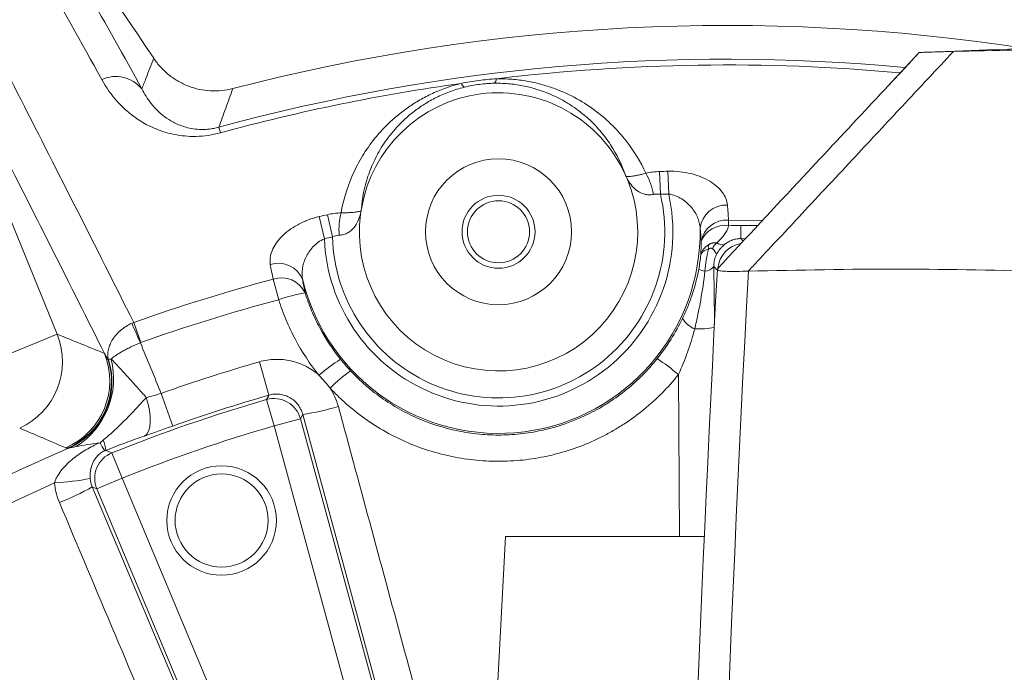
# Model space of a CAD drawing. Header units: millimetres. Extents: x 0 to 16820, y 0 to 11880.
# Tile 13 of 99: x 2709 to 2817, y 6474 to 6546. Entities that reach past the tile are written whole.
import ezdxf

# ---------------------------------------------------------------- set-up
doc = ezdxf.new("R2010")
doc.units = ezdxf.units.MM
doc.header["$LTSCALE"] = 20
doc.styles.add('SLDTEXTSTYLE0', font='TXT', dxfattribs={"width": 0.605})
doc.dimstyles.new('SLDDIMSTYLE0', dxfattribs={"dimtxt": 140, "dimasz": 100, "dimexe": 0, "dimexo": 0.0625, "dimgap": 35, "dimtad": 1, "dimtoh": 1, "dimdec": 1, "dimrnd": 1e-09, "dimzin": 12, "dimdsep": 46, "dimtxsty": 'SLDTEXTSTYLE0', "dimsah": 1, "dimcen": 0, "dimadec": 0, "dimazin": 0, "dimtfac": 1, "dimtofl": 0, "dimtmove": 0, "dimatfit": 3, "dimfxl": 0, "dimfrac": 2, "dimtolj": 1, "dimtzin": 12, "dimarcsym": 0})
doc.dimstyles.new('SLDDIMSTYLE1', dxfattribs={"dimtxt": 140, "dimasz": 100, "dimexe": 0, "dimexo": 0.0625, "dimgap": 35, "dimtad": 1, "dimtoh": 1, "dimdec": 4, "dimlfac": 20, "dimzin": 12, "dimdsep": 46, "dimtxsty": 'SLDTEXTSTYLE0', "dimsah": 1, "dimcen": 0.09, "dimadec": 1, "dimazin": 0, "dimtfac": 1, "dimtofl": 0, "dimtmove": 0, "dimatfit": 3, "dimfxl": 0, "dimfrac": 2, "dimtolj": 1, "dimtzin": 12, "dimarcsym": 0})

# ---------------------------------------------------------------- blocks, each defined once
blk = doc.blocks.new('*D2')
at = {"color": 7, "linetype": 'Continuous', "lineweight": 0}
for q in [(3840.42, 7139.1), (2786.51, 6330.23)]:
    blk.add_line((3256.93, 6691.28), q, dxfattribs=at)
blk.add_solid([(3256.93, 6691.28), (3345.4, 6740.26), (3327.13, 6764.06)], dxfattribs=at)
at = {"color": 7, "linetype": 'Continuous', "lineweight": 0, "char_height": 140, "attachment_point": 1, "rotation": 37.5059, "style": 'SLDTEXTSTYLE0'}
for s, insert in [('593', (3451.28, 7067.26)), ('R', (3341.19, 6982.76))]:
    blk.add_mtext(s, dxfattribs=dict(at, insert=insert))
blk = doc.blocks.new('*D3')
at = {"color": 7, "linetype": 'Continuous', "lineweight": 0}
blk.add_line((3648.92, 8191.11), (2786.51, 6330.23), dxfattribs=at)
blk.add_solid([(3648.92, 8191.11), (3593.26, 8106.69), (3620.48, 8094.07)], dxfattribs=at)
at = {"color": 7, "linetype": 'Continuous', "lineweight": 0, "char_height": 140, "attachment_point": 1, "rotation": 65.1352, "style": 'SLDTEXTSTYLE0'}
for s, insert in [('2051', (3222.47, 7699.55)), ('R', (3164.12, 7573.63))]:
    blk.add_mtext(s, dxfattribs=dict(at, insert=insert))
blk = doc.blocks.new('*D4')
at = {"color": 7, "linetype": 'Continuous', "lineweight": 0}
for p, q in [((1293.27, 6330.23), (473.82, 6330.23)), ((4279.76, 6330.23), (5099.21, 6330.23))]:
    blk.add_line(p, q, dxfattribs=at)
blk.add_arc((2786.51, 6330.23), 2282.69, 0, 180, dxfattribs=at)
for points in [[(503.82, 6330.23), (521, 6429.88), (491.01, 6430.54)], [(5069.21, 6330.23), (5082.02, 6430.54), (5052.02, 6429.88)]]:
    blk.add_solid(points, dxfattribs=at)
at = {"color": 7, "linetype": 'Continuous', "lineweight": 0, "char_height": 140, "attachment_point": 1, "style": 'SLDTEXTSTYLE0'}
for s, insert in [('180°', (2643.72, 8793.4)), ('+', (2531.48, 8793.4))]:
    blk.add_mtext(s, dxfattribs=dict(at, insert=insert))

msp = doc.modelspace()

# ---------------------------------------------------------------- linework, layer by layer
at = {"color": 8, "linetype": 'Continuous', "lineweight": 0}
for p, q in [((2696.3530865, 6552.5829553), (2713.1389844, 6511.3826965)), ((2730.8695021, 6534.0764943), (2731.0363715, 6533.4652005)), ((2780.1625914, 6526.7570105), (2780.081917, 6529.2532624)), ((2779.2580492, 6526.7256931), (2779.1658853, 6529.2215473)), ((2742.4262937, 6521.8531976), (2741.8662891, 6524.2871608)), ((2743.3087976, 6522.054106), (2742.7600026, 6524.4906212)), ((2786.7101054, 6523.901863), (2786.7094574, 6523.2623792)), ((2786.7101054, 6523.901863), (2790.3649893, 6523.8636682)), ((2788.0725255, 6521.8664007), (2788.0843234, 6523.3169051)), ((2788.0843234, 6523.3169051), (2789.8808642, 6523.2939334)), ((2788.0725255, 6521.8664007), (2788.3372601, 6521.6044801)), ((2788.6004263, 6521.8613797), (2788.0725255, 6521.8664007)), ((2737.4243052, 6515.1653789), (2736.8259687, 6517.4194446)), ((2721.5383768, 6512.6770372), (2722.320805, 6510.4800792)), ((2713.1389844, 6511.3826965), (2705.7404371, 6508.3683645)), ((2735.3078289, 6508.361593), (2736.3581928, 6504.7077544)), ((2781.3430009, 6489.2342175), (2781.2335724, 6506.9681303)), ((2724.5447158, 6504.9089002), (2725.8158581, 6501.3258849)), ((2736.913365, 6501.3433071), (2736.0792648, 6504.2207409)), ((2740.0644903, 6502.5955044), (2739.8037604, 6502.1313193)), ((2749.3889876, 6468.1564163), (2740.0644903, 6502.5955044)), ((2739.8037604, 6502.1313193), (2736.913365, 6501.3433071)), ((2746.1612004, 6467.4226396), (2736.913365, 6501.3433071)), ((2739.8037604, 6502.1313193), (2749.0441615, 6468.2379203)), ((2720.2543024, 6495.6071319), (2719.1400573, 6498.388104)), ((2720.2543024, 6495.6071319), (2717.4914911, 6494.4485889)), ((2720.2543024, 6495.6071319), (2733.8505569, 6463.1837451)), ((2717.4914911, 6494.4485889), (2717.0002522, 6494.6538503)), ((2717.0002522, 6494.6538503), (2730.7943175, 6461.9194336)), ((2731.0768156, 6462.0512669), (2717.4914911, 6494.4485889))]:
    msp.add_line(p, q, dxfattribs=at)
at = {"color": 7, "linetype": 'Continuous', "lineweight": 0}
for p, q in [((2807.6276901, 6542.2702009), (2804.1468872, 6538.5427009)), ((2785.4947238, 6518.5130772), (2785.4972638, 6518.5610436)), ((2788.8858274, 6518.2966308), (2788.8950218, 6518.2968922)), ((2762.2780214, 6489.2342175), (2761.3441832, 6471.415524)), ((2784.0653325, 6489.2342175), (2762.2780214, 6489.2342175))]:
    msp.add_line(p, q, dxfattribs=at)
at = {"color": 8, "linetype": 'Continuous', "lineweight": 0, "flags": 128}
for points in [[(2785.4503635, 6518.4574779), (2785.1853132, 6518.7239748), (2785.1021034, 6518.8075397)], [(2722.9145931, 6504.4444034), (2723.1240872, 6503.7335993), (2723.2702468, 6503.0310151), (2723.3480015, 6502.3610241), (2723.3546539, 6501.7468689), (2723.2899732, 6501.2098551), (2723.1562033, 6500.7686123), (2722.9579846, 6500.4384477), (2722.7021938, 6500.230815)], [(2736.0792648, 6504.2207409), (2736.3031907, 6504.6118174), (2736.3581928, 6504.7077544)], [(2718.4747004, 6498.6594969), (2718.768318, 6498.5398669), (2719.1400573, 6498.388104)]]:
    msp.add_lwpolyline(points, dxfattribs=at)
at = {"color": 7, "linetype": 'Continuous', "lineweight": 30}
for radius in [2051, 593]:
    msp.add_circle((2786.5138564, 6330.2342175), radius, dxfattribs=at)
at = {"color": 7, "linetype": 'Continuous', "lineweight": 0}
for centre, radius in [((2761.5138564, 6522.6166492), 8), ((2761.5138564, 6522.6166492), 4), ((2761.5138564, 6522.6166492), 3.4), ((2731.1672701, 6490.9723754), 6), ((2731.1672701, 6490.9723754), 5.1)]:
    msp.add_circle(centre, radius, dxfattribs=at)
for centre, radius, start, end in [((2307.0370402, 6265.2820497), 500, 33.551976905, 39.459400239), ((2786.5138564, 6330.2342175), 215, 81.208168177, 104.578170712), ((2961.5138564, 2545.2342175), 4000, 88.9375757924, 92.1999509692), ((2761.5138564, 6522.6166492), 15.235835, 24.313817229, 170.494315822), ((2761.5138564, 6522.6166492), 15.2557083, 172.775427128, 22.032705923), ((6341.5138564, 6330.2342175), 3561, 176.9692175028, 180.6125362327)]:
    msp.add_arc(centre, radius, start, end, dxfattribs=at)
at = {"color": 8, "linetype": 'Continuous', "lineweight": 0}
for centre, radius, start, end in [((2786.5138564, 6330.2342175), 211.3006577, 84.712436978, 105.268462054), ((2786.5138564, 6330.2342175), 210.6669974, 84.828224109, 96.875958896), ((2719.5666132, 6535.9517433), 3.6863903, 39.169184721, 114.590968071), ((2760.5520026, 6539.4223222), 0.7416325, 314.54428893, 357.194845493), ((2786.5138564, 6330.2342175), 210.6669974, 97.932174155, 105.268462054), ((2758.14852, 6539.1099908), 0.7416325, 197.613287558, 240.263844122), ((2786.5138564, 6330.2342175), 199.1229521, 91.851052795, 92.114790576), ((2770.6472346, 6525.1972392), 7.9925381, 10.943576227, 28.691898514), ((2761.5138564, 6522.6166492), 19.1028246, 182.290457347, 12.517675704), ((2761.5138564, 6522.6166492), 18.2137482, 181.769898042, 13.038235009), ((2786.5138564, 6330.2342175), 196.6253969, 91.851052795, 92.114790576), ((2786.4757505, 6522.6631181), 2.8868427, 87.418713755, 173.208338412), ((2786.5138564, 6330.2342175), 199.1229521, 102.693342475, 102.957080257), ((2752.024269, 6522.7771942), 7.9925381, 166.116234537, 183.864556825), ((2786.526033, 6521.0516341), 2.8561665, 86.304878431, 169.789675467), ((2761.5138564, 6522.6166492), 22.0987132, 193.802454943, 1.005678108), ((2786.2737445, 6520.5453831), 2.751711, 80.889297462, 158.409659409), ((2786.5138564, 6330.2342175), 196.6253969, 102.693342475, 102.957080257), ((2784.3685732, 6519.8787065), 1.0481522, 12.654176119, 56.434992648), ((2786.0713829, 6522.2459746), 1.0587779, 233.516866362, 280.971744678), ((2788.5501087, 6518.3661642), 3.0062621, 99.706080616, 174.689971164), ((2737.3691421, 6516.2817391), 2.8868427, 21.59979464, 107.389419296), ((2784.8262765, 6522.156505), 3.919152, 249.464135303, 259.756690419), ((2784.0360015, 6519.6643888), 1.3677587, 273.912976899, 321.210409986), ((2786.5138564, 6330.2342175), 193.6677449, 104.866192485, 109.602930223), ((2737.7323974, 6514.7109258), 2.8561665, 25.018457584, 108.503254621), ((6341.5138564, 6330.2342175), 3557.5930281, 176.9697988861, 180.9458052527), ((2743.0028906, 6499.6645842), 16.4740782, 99.37064098, 109.793311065), ((2786.5138564, 6330.2342175), 191.3356174, 104.866192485, 109.602930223), ((2784.0036259, 6514.4472868), 2.670334, 209.678006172, 248.459327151), ((2268.424203, 6311.0127217), 495.7338218, 23.723591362, 23.992631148), ((2783.1503144, 6525.032331), 13.0694928, 269.442650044, 278.853949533), ((2705.7076401, 6508.3814297), 8.0145169, 294.566478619, 21.99210461), ((2710.9003431, 6506.2829801), 8.0146412, 293.415562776, 21.98768311), ((2711.0764491, 6506.2320031), 8.0214469, 293.652799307, 17.139611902), ((2711.1304055, 6506.202743), 8.0119063, 294.05595312, 17.563362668), ((2710.5344771, 6506.5143838), 8.7912726, 302.156548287, 14.199746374), ((2786.5138564, 6330.2342175), 185.3413585, 106.038281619, 109.533101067), ((2754.6128028, 6492.056874), 19.5879113, 122.123606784, 130.732501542), ((2765.3707366, 6488.1285268), 24.6284433, 49.902817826, 56.684000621), ((2757.6902304, 6490.7960491), 20.7211183, 126.782304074, 134.895251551), ((2786.5138564, 6330.2342175), 181.5395429, 106.038281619, 109.533101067), ((2786.5138564, 6330.2342175), 181.1489949, 106.1656278, 111.8343722), ((2736.9066206, 6501.3312848), 3.0055739, 15.437295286, 105.978332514), ((2736.4203853, 6527.8347566), 25.5009678, 278.215729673, 287.198603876), ((2786.5138564, 6330.2342175), 178.1531063, 106.1656278, 111.8343722), ((2721.7287766, 6501.2010323), 4.2446398, 203.69166372, 217.56948301), ((2714.5327459, 6498.2313023), 3.9651426, 6.199443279, 22.877307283), ((2786.5138564, 6330.2342175), 183.424643, 113.152060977, 126.815052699), ((2720.2670188, 6495.6018105), 3.0055739, 112.021667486, 202.562704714), ((2786.5138564, 6330.2342175), 180.5653213, 114.072915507, 126.427084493), ((2711.547555, 6521.6694688), 26.6066817, 272.830560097, 281.310286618), ((2704.3330109, 6516.7861876), 25.5009678, 290.801396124, 299.784270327)]:
    msp.add_arc(centre, radius, start, end, dxfattribs=at)
for points in [[(2718.0325681, 6539.3037844), (2713.5697618, 6547.4394141), (2709.0169872, 6555.2542744), (2704.4133187, 6562.7611917)], [(2710.4698672, 6559.0870964), (2714.5074826, 6552.3933271), (2718.501236, 6545.4605079), (2722.4246137, 6538.2801132)], [(2757.4416549, 6538.8855795), (2758.0778398, 6539.0125712), (2759.3558774, 6539.2229393), (2760.6452341, 6539.3462028), (2761.2927464, 6539.3860269)], [(2777.6584014, 6529.0344525), (2778.14739, 6529.1409102), (2778.6501414, 6529.2025025), (2779.1658853, 6529.2215473)], [(2786.6057643, 6525.5470316), (2786.6586208, 6524.9997993), (2786.6934047, 6524.4514041), (2786.7101054, 6523.901863)], [(2742.7600026, 6524.4906212), (2743.2634846, 6524.6040243), (2743.7652802, 6524.6729724), (2744.2652369, 6524.6950276)], [(2783.7150977, 6521.5579241), (2783.6955243, 6522.0414154), (2783.6602044, 6522.5236182), (2783.6091655, 6523.0045146)], [(2786.7094574, 6523.2623792), (2787.164965, 6523.3027336), (2787.6245205, 6523.320645), (2788.0843234, 6523.3169051)], [(2744.0499047, 6522.2385123), (2743.7977536, 6522.2221537), (2743.5485921, 6522.1552803), (2743.3087976, 6522.054106)], [(2783.4514629, 6518.4864042), (2783.5532162, 6519.0212647), (2783.6320214, 6519.5549399), (2783.6886251, 6520.0869536)], [(2736.8259687, 6517.4194446), (2736.7016613, 6517.9550023), (2736.5951294, 6518.4940738), (2736.5063671, 6519.0366402)], [(2740.0532643, 6517.3444472), (2740.1268295, 6516.8664781), (2740.2159255, 6516.3912634), (2740.3205744, 6515.9188277)], [(2721.5383768, 6512.6770372), (2721.4666738, 6512.6491578), (2721.3956577, 6512.6193152), (2721.3255125, 6512.5875859)], [(2713.1389844, 6511.3826965), (2714.8651434, 6510.6950516), (2716.5960615, 6509.9956369), (2718.3320343, 6509.28372)], [(2722.320805, 6510.4800792), (2722.302637, 6510.4736088), (2722.2846904, 6510.4664793), (2722.267037, 6510.4587145)], [(2722.267037, 6510.4587145), (2723.0263649, 6508.6089985), (2723.7855924, 6506.7590576), (2724.5447158, 6504.9089002)], [(2718.3320343, 6509.28372), (2718.4622076, 6509.0519062), (2718.5986796, 6508.8226202), (2718.7416595, 6508.5959319)], [(2718.7416595, 6508.5959319), (2718.7484801, 6508.6031606), (2718.7575454, 6508.6113299), (2718.7688273, 6508.6204184)], [(2718.7688273, 6508.6204184), (2718.815538, 6508.6580482), (2718.9115164, 6508.6732578), (2719.057145, 6508.6709102)], [(2744.1969787, 6508.645933), (2744.5433126, 6508.2144321), (2744.9052903, 6507.7964298), (2745.2829166, 6507.3919314)], [(2743.0649985, 6505.4748548), (2742.6708914, 6505.9647342), (2742.2596476, 6506.439785), (2741.8311352, 6506.8998941)], [(2714.0853388, 6498.928371), (2712.3997236, 6499.6619134), (2710.7179018, 6500.3830204), (2709.0396656, 6501.0923909)], [(2717.8418705, 6499.4954743), (2717.9555536, 6499.5868651), (2718.0701858, 6499.6794061), (2718.1859882, 6499.7727875)], [(2714.2945999, 6498.8844106), (2714.2065929, 6498.8911934), (2714.136992, 6498.9058926), (2714.0853388, 6498.928371)], [(2714.3962875, 6498.8866883), (2714.3558024, 6498.883067), (2714.3219111, 6498.8823057), (2714.2945999, 6498.8844106)], [(2718.4747004, 6498.6594969), (2718.437898, 6498.6450769), (2718.4011538, 6498.6296347), (2718.3644135, 6498.6129774)], [(2713.3891629, 6492.9474488), (2713.0988824, 6493.6352572), (2712.9227893, 6494.3511427), (2712.8614594, 6495.0952489)], [(2716.7657158, 6495.5795032), (2716.7945542, 6495.2577278), (2716.8732035, 6494.9493053), (2717.0002522, 6494.6538503)]]:
    msp.add_open_spline(points, degree=3, dxfattribs=at)
for points, knots in [([(2697.3433003, 6560.1426862), (2701.2070622, 6552.6795273), (2705.1554478, 6544.9913795), (2713.2218731, 6529.1659953), (2717.3379265, 6521.0326329), (2721.5383768, 6512.6770372)], [0, 0, 0, 0, 0.5, 0.5, 1, 1, 1, 1]), ([(2718.3320343, 6509.28372), (2714.5324752, 6516.8700833), (2710.801043, 6524.2714391), (2703.4733991, 6538.7069411), (2699.8784553, 6545.7385731), (2696.3530865, 6552.5829553)], [0, 0, 0, 0, 0.5, 0.5, 1, 1, 1, 1]), ([(2811.375967, 6542.390898), (2809.5002705, 6540.3821993), (2805.9179225, 6536.5458335), (2800.3784536, 6530.6119412), (2795.0855774, 6524.9410101), (2791.1710477, 6520.7459471), (2789.2140549, 6518.6484275), (2788.8858274, 6518.2966308)], [0, 0, 0, 0, 0.2501009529, 0.47766183, 0.7388308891, 0.9561966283, 1, 1, 1, 1]), ([(2722.4246137, 6538.2801132), (2722.5792816, 6538.6785754), (2722.7340033, 6539.0766201), (2722.8887778, 6539.4742538), (2723.1688238, 6540.1937245), (2723.4490428, 6540.9118496), (2723.7294299, 6541.628666)], [0.006069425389, 0.006069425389, 0.006069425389, 0.006069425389, 0.026036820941, 0.026036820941, 0.026036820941, 0.062165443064, 0.062165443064, 0.062165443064, 0.062165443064]), ([(2731.0363715, 6533.4652005), (2730.5871322, 6533.3425683), (2730.1396089, 6533.2500936), (2729.2477157, 6533.1209063), (2728.8000888, 6533.0845732), (2727.942528, 6533.0646723), (2727.52796, 6533.0801467), (2726.7248263, 6533.153469), (2726.3450378, 6533.2103876), (2725.6189862, 6533.3554905), (2725.2728102, 6533.4437556), (2724.6080417, 6533.6460793), (2724.2884323, 6533.7607019), (2723.3798703, 6534.1312308), (2722.835221, 6534.4144354), (2721.831925, 6535.0321028), (2721.3738282, 6535.3668871), (2720.5269042, 6536.0779234), (2720.1419635, 6536.4511846), (2719.0856181, 6537.6098466), (2718.5087747, 6538.4356668), (2718.0325681, 6539.3037844)], [0, 0, 0, 0, 0.0625, 0.0625, 0.125, 0.125, 0.1875, 0.1875, 0.25, 0.25, 0.3125, 0.3125, 0.375, 0.375, 0.5, 0.5, 0.625, 0.625, 0.75, 0.75, 1, 1, 1, 1]), ([(2761.2927464, 6539.3860269), (2761.8707632, 6539.3963935), (2762.4449605, 6539.3775972), (2763.5555313, 6539.2888279), (2764.0946156, 6539.2191775), (2765.1444143, 6539.0357164), (2765.6573917, 6538.9212391), (2766.6470603, 6538.6552457), (2767.1198205, 6538.5050812), (2768.4825865, 6538.0115489), (2769.3176633, 6537.6256003), (2770.8735338, 6536.7657959), (2771.5793536, 6536.2999421), (2772.8756947, 6535.3169044), (2773.4668339, 6534.7989522), (2774.282139, 6533.989323), (2774.5419925, 6533.713789), (2775.0355553, 6533.1569714), (2775.2698387, 6532.8751411), (2776.3838447, 6531.4504082), (2777.0944038, 6530.2616531), (2777.6584014, 6529.0344525)], [0, 0, 0, 0, 0.0625, 0.0625, 0.125, 0.125, 0.1875, 0.1875, 0.25, 0.25, 0.375, 0.375, 0.5, 0.5, 0.625, 0.625, 0.6875, 0.6875, 0.75, 0.75, 1, 1, 1, 1]), ([(2722.4246137, 6538.2801132), (2722.6999384, 6537.7264305), (2723.0319005, 6537.192229), (2723.6395212, 6536.4285391), (2723.8605299, 6536.1803071), (2724.3482814, 6535.6994544), (2724.6144933, 6535.4673232), (2725.2017452, 6535.0277685), (2725.5227573, 6534.8197685), (2726.0649349, 6534.5336816), (2726.2558875, 6534.4426871), (2726.6645997, 6534.2721065), (2726.8813498, 6534.1929755), (2727.3435792, 6534.0526057), (2727.5893818, 6533.9910535), (2728.12367, 6533.892953), (2728.4155642, 6533.8561358), (2728.8853517, 6533.8324689), (2729.0475224, 6533.8297735), (2729.3858549, 6533.8373996), (2729.5639066, 6533.8479394), (2729.9266167, 6533.8847442), (2730.1112247, 6533.9108443), (2730.4878898, 6533.9806469), (2730.6800363, 6534.0245721), (2730.8695021, 6534.0764943)], [0, 0, 0, 0, 0.25, 0.25, 0.375, 0.375, 0.5, 0.5, 0.625, 0.625, 0.6875, 0.6875, 0.75, 0.75, 0.8125, 0.8125, 0.875, 0.875, 0.90625, 0.90625, 0.9375, 0.9375, 0.96875, 0.96875, 1, 1, 1, 1]), ([(2732.3982167, 6538.312322), (2732.137322, 6537.593668), (2731.876738, 6536.8737448), (2731.616473, 6536.1525178), (2731.3671875, 6535.4617166), (2731.1181947, 6534.7697192), (2730.8695021, 6534.0764943)], [0, 0, 0, 0, 0.036127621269, 0.036127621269, 0.036127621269, 0.070731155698, 0.070731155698, 0.070731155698, 0.070731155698]), ([(2744.2652369, 6524.6950276), (2744.4969884, 6526.0264072), (2744.8805806, 6527.3593051), (2745.7392106, 6529.3591649), (2746.0745758, 6530.0276988), (2746.8471637, 6531.3435844), (2747.2848541, 6531.9930449), (2748.2839306, 6533.2709759), (2748.8448516, 6533.8995314), (2749.8075795, 6534.8212525), (2750.1474308, 6535.123318), (2750.862264, 6535.7090577), (2751.2381972, 6535.9936896), (2752.0324042, 6536.5440264), (2752.4506368, 6536.8097499), (2753.3371625, 6537.3187275), (2753.8069144, 6537.5622737), (2754.7779199, 6538.009246), (2755.2819404, 6538.2144496), (2756.0693158, 6538.4912571), (2756.3370128, 6538.5783458), (2756.8836986, 6538.7413496), (2757.1625692, 6538.8171294), (2757.4416549, 6538.8855795)], [0, 0, 0, 0, 0.25, 0.25, 0.375, 0.375, 0.5, 0.5, 0.625, 0.625, 0.6875, 0.6875, 0.75, 0.75, 0.8125, 0.8125, 0.875, 0.875, 0.9375, 0.9375, 0.96875, 0.96875, 1, 1, 1, 1]), ([(2757.7806653, 6538.4660175), (2757.498231, 6538.3965935), (2757.217627, 6538.3186864), (2756.6749592, 6538.1512751), (2756.4113385, 6538.0614613), (2755.6412439, 6537.7755999), (2755.1554186, 6537.5632258), (2754.4615383, 6537.2172236), (2754.2354115, 6537.0968633), (2753.8006979, 6536.8514644), (2753.5913223, 6536.7260796), (2752.9843239, 6536.3428516), (2752.607695, 6536.0779815), (2751.900113, 6535.533129), (2751.5692299, 6535.2531226), (2750.9465435, 6534.6803496), (2750.6570763, 6534.3896146), (2749.8500324, 6533.5137903), (2749.3895955, 6532.9219513), (2748.5849974, 6531.7273919), (2748.2411455, 6531.1242263), (2747.6511197, 6529.9112714), (2747.4079171, 6529.3075809), (2746.8074646, 6527.5045678), (2746.577631, 6526.3132582), (2746.4872212, 6525.132778)], [0, 0, 0, 0, 0.03125, 0.03125, 0.0625, 0.0625, 0.125, 0.125, 0.15625, 0.15625, 0.1875, 0.1875, 0.25, 0.25, 0.3125, 0.3125, 0.375, 0.375, 0.5, 0.5, 0.625, 0.625, 0.75, 0.75, 1, 1, 1, 1]), ([(2761.0722284, 6538.8937544), (2760.5200872, 6538.8841332), (2759.9693213, 6538.8441531), (2758.8698864, 6538.7016753), (2758.3175766, 6538.5979933), (2757.7806653, 6538.4660175)], [0, 0, 0, 0, 0.5, 0.5, 1, 1, 1, 1]), ([(2775.3983339, 6528.8897625), (2775.0092676, 6530.0077809), (2774.4829227, 6531.0997903), (2773.4439407, 6532.6866975), (2773.0556189, 6533.2070474), (2772.3977784, 6533.971431), (2772.1653511, 6534.2240283), (2771.6750575, 6534.7200624), (2771.4173403, 6534.9634372), (2770.6024154, 6535.677918), (2770.0042528, 6536.1337118), (2768.9977664, 6536.7754287), (2768.6423744, 6536.9830291), (2767.8960404, 6537.3762887), (2767.5053566, 6537.5620113), (2766.6827183, 6537.9075326), (2766.2508315, 6538.0673748), (2765.3362225, 6538.3548828), (2764.8495191, 6538.4832187), (2763.8415479, 6538.6917464), (2763.3186905, 6538.7728669), (2762.2275153, 6538.8791118), (2761.6540638, 6538.9038931), (2761.0722284, 6538.8937544)], [0, 0, 0, 0, 0.25, 0.25, 0.375, 0.375, 0.4375, 0.4375, 0.5, 0.5, 0.625, 0.625, 0.6875, 0.6875, 0.75, 0.75, 0.8125, 0.8125, 0.875, 0.875, 0.9375, 0.9375, 1, 1, 1, 1]), ([(2786.6057643, 6525.5470316), (2786.5823381, 6525.7895674), (2786.5230178, 6526.0281504), (2786.3339598, 6526.4974519), (2786.2026485, 6526.7299327), (2785.8743419, 6527.1739742), (2785.6777161, 6527.386316), (2785.2177084, 6527.7907751), (2784.9525413, 6527.9834242), (2784.3702883, 6528.33299), (2784.0515525, 6528.4918147), (2783.3537289, 6528.7741762), (2782.9835715, 6528.8939925), (2782.2027868, 6529.0871333), (2781.7871238, 6529.1608055), (2780.9465839, 6529.2502324), (2780.5186162, 6529.2673757), (2780.081917, 6529.2532624)], [0, 0, 0, 0, 0.125, 0.125, 0.25, 0.25, 0.375, 0.375, 0.5, 0.5, 0.625, 0.625, 0.75, 0.75, 0.875, 0.875, 1, 1, 1, 1]), ([(2777.6584014, 6529.0344525), (2777.4849685, 6528.9876758), (2777.3222721, 6528.9472146), (2777.0158578, 6528.8757243), (2776.8712692, 6528.8445794), (2776.6115971, 6528.7921521), (2776.4956194, 6528.7706079), (2776.2854114, 6528.7342614), (2776.1907666, 6528.7194246), (2775.9382179, 6528.683727), (2775.8109121, 6528.6712708), (2775.6125351, 6528.6637666), (2775.5430293, 6528.668972), (2775.4978143, 6528.6835145)], [0, 0, 0, 0, 0.125, 0.125, 0.25, 0.25, 0.375, 0.375, 0.5, 0.5, 0.75, 0.75, 1, 1, 1, 1]), ([(2778.4944253, 6526.7145604), (2778.3223449, 6526.6808114), (2778.1550406, 6526.6660822), (2777.8286723, 6526.6719394), (2777.6680514, 6526.6932885), (2777.219395, 6526.8026297), (2776.9609653, 6526.9327802), (2776.4999172, 6527.2602407), (2776.302692, 6527.4533749), (2775.948324, 6527.8753781), (2775.7931309, 6528.1028579), (2775.6554383, 6528.3396114)], [0, 0, 0, 0, 0.125, 0.125, 0.25, 0.25, 0.5, 0.5, 0.75, 0.75, 1, 1, 1, 1]), ([(2779.2580492, 6526.7256931), (2779.1293616, 6526.7439342), (2779.0012357, 6526.7531877), (2778.7462072, 6526.7507684), (2778.61826, 6526.7388473), (2778.4944253, 6526.7145604)], [0, 0, 0, 0, 0.5, 0.5, 1, 1, 1, 1]), ([(2780.1625914, 6526.7570105), (2780.4256114, 6526.7194667), (2780.6737302, 6526.647547), (2781.1501244, 6526.4589797), (2781.3775827, 6526.3411919), (2781.7955049, 6526.0802416), (2781.9904182, 6525.9345192), (2782.3470876, 6525.6238756), (2782.5081698, 6525.4598495), (2782.7996303, 6525.1160905), (2782.9300275, 6524.9357894), (2783.1555347, 6524.5685591), (2783.2516084, 6524.3805926), (2783.4114821, 6523.9957278), (2783.4749568, 6523.7990008), (2783.5673564, 6523.4043633), (2783.5967473, 6523.2054277), (2783.6091655, 6523.0045146)], [0, 0, 0, 0, 0.125, 0.125, 0.25, 0.25, 0.375, 0.375, 0.5, 0.5, 0.625, 0.625, 0.75, 0.75, 0.875, 0.875, 1, 1, 1, 1]), ([(2741.8662891, 6524.2871608), (2741.4391868, 6524.1888934), (2741.0297547, 6524.0627474), (2740.438627, 6523.8371975), (2740.2454687, 6523.7558851), (2739.866823, 6523.5811666), (2739.6813474, 6523.4876215), (2739.1511029, 6523.1972058), (2738.8267024, 6522.9882559), (2738.2309496, 6522.5426443), (2737.9573492, 6522.3031067), (2737.4829531, 6521.815805), (2737.2798769, 6521.5670596), (2736.9383465, 6521.0602605), (2736.7992135, 6520.7997577), (2736.5943012, 6520.2852204), (2736.5273855, 6520.0306103), (2736.4634523, 6519.5268444), (2736.4669595, 6519.2775218), (2736.5063671, 6519.0366402)], [0, 0, 0, 0, 0.125, 0.125, 0.1875, 0.1875, 0.25, 0.25, 0.375, 0.375, 0.5, 0.5, 0.625, 0.625, 0.75, 0.75, 0.875, 0.875, 1, 1, 1, 1]), ([(2744.0499047, 6522.2385123), (2744.2248954, 6522.249865), (2744.3904076, 6522.2783851), (2744.7044393, 6522.367462), (2744.8542691, 6522.429154), (2745.2600785, 6522.6495327), (2745.4766608, 6522.8414107), (2745.8387028, 6523.2758314), (2745.9800157, 6523.5129584), (2746.2147574, 6524.0115161), (2746.3066561, 6524.2711054), (2746.3792654, 6524.5351875)], [0, 0, 0, 0, 0.125, 0.125, 0.25, 0.25, 0.5, 0.5, 0.75, 0.75, 1, 1, 1, 1]), ([(2744.2652369, 6524.6950276), (2744.4448649, 6524.694131), (2744.6124988, 6524.6965961), (2744.927008, 6524.7057944), (2745.0747545, 6524.7126383), (2745.3392016, 6524.7283201), (2745.4568337, 6524.7371334), (2745.6693496, 6524.7557196), (2745.764643, 6524.7655652), (2746.0179276, 6524.7956003), (2746.1441888, 6524.816095), (2746.337895, 6524.8595419), (2746.4037619, 6524.8823389), (2746.4437584, 6524.9079546)], [0, 0, 0, 0, 0.125, 0.125, 0.25, 0.25, 0.375, 0.375, 0.5, 0.5, 0.75, 0.75, 1, 1, 1, 1]), ([(2786.7094574, 6523.2623792), (2786.6127001, 6522.8794156), (2786.4642741, 6522.5666386), (2786.136602, 6522.1304679), (2786.0103732, 6521.9897245), (2785.7388551, 6521.7026745), (2785.5934489, 6521.5555016), (2785.4418482, 6521.3946833)], [0, 0, 0, 0, 0.5, 0.5, 0.75, 0.75, 1, 1, 1, 1]), ([(2740.0532643, 6517.3444472), (2739.9744691, 6517.7398115), (2739.9629692, 6518.1420112), (2740.0459817, 6518.7593556), (2740.0911642, 6518.9687661), (2740.2150668, 6519.381884), (2740.2937002, 6519.5866258), (2740.4864208, 6519.9926385), (2740.6017391, 6520.1956429), (2740.8660158, 6520.5863348), (2741.0147224, 6520.7745648), (2741.3511789, 6521.1341986), (2741.541281, 6521.307276), (2741.9544299, 6521.6131629), (2742.1814724, 6521.7496213), (2742.4262937, 6521.8531976)], [0, 0, 0, 0, 0.25, 0.25, 0.375, 0.375, 0.5, 0.5, 0.625, 0.625, 0.75, 0.75, 0.875, 0.875, 1, 1, 1, 1]), ([(2788.0725255, 6521.8664007), (2787.8894292, 6521.8685626), (2787.7061639, 6521.8515724), (2787.3654929, 6521.7861956), (2787.2034041, 6521.737483), (2786.9040679, 6521.6183794), (2786.7675707, 6521.5489407), (2786.5098198, 6521.3919811), (2786.3887576, 6521.3044193), (2786.2728947, 6521.2065499)], [0, 0, 0, 0, 0.25, 0.25, 0.5, 0.5, 0.75, 0.75, 1, 1, 1, 1]), ([(2783.6886251, 6520.0869536), (2783.6954185, 6520.2958065), (2783.7014936, 6520.5187129), (2783.7112, 6521.0055549), (2783.7147584, 6521.2692724), (2783.7150977, 6521.5579241)], [0, 0, 0, 0, 0.5, 0.5, 1, 1, 1, 1]), ([(2783.6886251, 6520.0869536), (2783.6939294, 6520.1131901), (2783.7044842, 6520.1653968), (2783.7342187, 6520.2695664), (2783.7859663, 6520.402591), (2783.8648076, 6520.5447495), (2783.9747541, 6520.7013813), (2784.1160569, 6520.8630734), (2784.3069455, 6521.0380271), (2784.4570239, 6521.1434948), (2784.5309262, 6521.1954296)], [0, 0, 0, 0, 0.0632633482, 0.1258841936, 0.2511394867, 0.3959408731, 0.4997828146, 0.6724996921, 0.8387308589, 1, 1, 1, 1]), ([(2783.6886251, 6520.0869536), (2783.6963731, 6520.1186493), (2783.707483, 6520.1508682), (2783.7328096, 6520.2060481), (2783.7455553, 6520.2293099), (2783.7650716, 6520.2591291), (2783.7701608, 6520.2664842), (2783.7967901, 6520.3028468), (2783.8215771, 6520.3311722), (2783.8780005, 6520.3866244), (2783.9096369, 6520.4137511), (2783.9802719, 6520.4676496), (2784.0191497, 6520.4940904), (2784.1032328, 6520.545298), (2784.1484382, 6520.5700648), (2784.2944819, 6520.6421517), (2784.4039093, 6520.6861929), (2784.5261317, 6520.7256739)], [0, 0, 0, 0, 0.1229947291, 0.1229947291, 0.2152407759, 0.2152407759, 0.2459894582, 0.2459894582, 0.3697507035, 0.3697507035, 0.4935119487, 0.4935119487, 0.6193133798, 0.6193133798, 0.7451148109, 0.7451148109, 1, 1, 1, 1]), ([(2784.5261317, 6520.7256739), (2784.424409, 6520.3270097), (2784.3481783, 6519.9241744), (2784.2191076, 6519.1150089), (2784.1670652, 6518.7085461), (2784.129339, 6518.2998186)], [0, 0, 0, 0, 0.5, 0.5, 1, 1, 1, 1]), ([(2784.5261317, 6520.7256739), (2784.5244061, 6520.7365767), (2784.5227568, 6520.7474547), (2784.5164933, 6520.7908342), (2784.5072845, 6520.866052), (2784.5032042, 6520.9384033), (2784.5025916, 6521.0580045), (2784.5106929, 6521.1318324), (2784.5309262, 6521.1954296)], [0, 0, 0, 0, 0.0625, 0.0625, 0.25, 0.5, 0.5, 1, 1, 1, 1]), ([(2784.9480785, 6520.7520888), (2784.9354809, 6520.7621469), (2784.9098545, 6520.7826073), (2784.8636662, 6520.8021782), (2784.8112011, 6520.813226), (2784.7383347, 6520.8134533), (2784.6413995, 6520.7932011), (2784.5652769, 6520.7486063), (2784.5261317, 6520.7256739)], [0, 0, 0, 0, 0.1200305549, 0.2441703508, 0.3734949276, 0.5092831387, 0.7476542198, 1, 1, 1, 1]), ([(2784.5309262, 6521.1954296), (2784.5536771, 6521.2099941), (2784.5999138, 6521.2395936), (2784.6721929, 6521.2788387), (2784.7557628, 6521.31846), (2784.8535377, 6521.3562946), (2784.9517888, 6521.3848422), (2785.0677482, 6521.4088315), (2785.1866272, 6521.4211794), (2785.3012478, 6521.4181161), (2785.3825509, 6521.4079299), (2785.4230022, 6521.3988934), (2785.4418482, 6521.3946833)], [0, 0, 0, 0, 0.07808761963, 0.15869771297, 0.24155140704, 0.35301347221, 0.47531189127, 0.55599877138, 0.72359207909, 0.85688114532, 0.93332151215, 1, 1, 1, 1]), ([(2785.4418482, 6521.3946833), (2785.4157243, 6521.3750686), (2785.3617355, 6521.334532), (2785.2876417, 6521.265503), (2785.216929, 6521.1892379), (2785.1346991, 6521.0850726), (2785.039332, 6520.9401875), (2784.9798617, 6520.8176029), (2784.9480785, 6520.7520888)], [0, 0, 0, 0, 0.12099936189, 0.25006263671, 0.37038920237, 0.50005418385, 0.73280927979, 1, 1, 1, 1]), ([(2786.2728947, 6521.2065499), (2786.193449, 6521.1394421), (2786.1122009, 6521.0653796), (2785.947069, 6520.8991025), (2785.8641589, 6520.8075647), (2785.6281099, 6520.516982), (2785.4956338, 6520.3118668), (2785.3912658, 6520.1083209)], [0, 0, 0, 0, 0.25, 0.25, 0.5, 0.5, 1, 1, 1, 1]), ([(2785.3912658, 6520.1083209), (2785.3419168, 6520.0120769), (2785.2975782, 6519.9119081), (2785.220053, 6519.7000805), (2785.1867736, 6519.5872736), (2785.1362869, 6519.3573045), (2785.1194072, 6519.2417897), (2785.1007513, 6519.019541), (2785.0986934, 6518.9109778), (2785.1021034, 6518.8075397)], [0, 0, 0, 0, 0.25, 0.25, 0.5, 0.5, 0.75, 0.75, 1, 1, 1, 1]), ([(2781.6835819, 6513.1251372), (2781.8881011, 6513.5476217), (2782.0783487, 6513.9770859), (2782.4303801, 6514.8479331), (2782.5921703, 6515.2893644), (2783.0346941, 6516.6306027), (2783.2727871, 6517.5472044), (2783.4514629, 6518.4864042)], [0, 0, 0, 0, 0.25, 0.25, 0.5, 0.5, 1, 1, 1, 1]), ([(2785.1021034, 6518.8075397), (2785.1211201, 6517.6522462), (2785.1556691, 6515.5533367), (2785.1766457, 6513.4110783), (2785.1860762, 6512.4479737)], [0, 0, 0, 0, 0.5504255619, 1, 1, 1, 1]), ([(2784.129339, 6518.2998186), (2784.0146881, 6517.2325594), (2783.858327, 6516.1724786), (2783.5744552, 6514.590033), (2783.4716851, 6514.0638149), (2783.2543142, 6513.0129157), (2783.1395585, 6512.4882665), (2783.0231817, 6511.9634566)], [0, 0, 0, 0, 0.5, 0.5, 0.75, 0.75, 1, 1, 1, 1]), ([(2740.3205744, 6515.9188277), (2740.5281622, 6515.254904), (2740.7661973, 6514.6028954), (2741.3027669, 6513.3225546), (2741.6024408, 6512.6924482), (2742.5794767, 6510.8634385), (2743.3363332, 6509.71822), (2744.1969787, 6508.645933)], [0, 0, 0, 0, 0.25, 0.25, 0.5, 0.5, 1, 1, 1, 1]), ([(2741.8311352, 6506.8998941), (2740.8530835, 6508.1185662), (2739.9928567, 6509.4201001), (2738.882145, 6511.4987111), (2738.5414258, 6512.2147953), (2737.9312473, 6513.6698544), (2737.6604947, 6514.410843), (2737.4243052, 6515.1653789)], [0, 0, 0, 0, 0.5, 0.5, 0.75, 0.75, 1, 1, 1, 1]), ([(2778.8980615, 6508.7093844), (2779.451856, 6509.4044387), (2779.9588276, 6510.1187114), (2780.886033, 6511.5893304), (2781.3062139, 6512.3455913), (2781.6835819, 6513.1251372)], [0, 0, 0, 0, 0.5, 0.5, 1, 1, 1, 1]), ([(2721.3255125, 6512.5875859), (2721.1067758, 6512.4886431), (2720.8955122, 6512.3749999), (2720.4963557, 6512.124391), (2720.3071332, 6511.9868644), (2719.9498714, 6511.6868091), (2719.7840214, 6511.5256905), (2719.4867396, 6511.1915493), (2719.3536656, 6511.017184), (2719.1193028, 6510.6535561), (2719.0189046, 6510.4647995), (2718.8587544, 6510.0888044), (2718.7976043, 6509.8995419), (2718.7135079, 6509.5184605), (2718.690952, 6509.3255184), (2718.68669, 6508.9533924), (2718.7043105, 6508.77222), (2718.7416595, 6508.5959319)], [0, 0, 0, 0, 0.125, 0.125, 0.25, 0.25, 0.375, 0.375, 0.5, 0.5, 0.625, 0.625, 0.75, 0.75, 0.875, 0.875, 1, 1, 1, 1]), ([(2783.0231817, 6511.9634566), (2782.7891608, 6511.1099617), (2782.5249782, 6510.2666696), (2781.9308285, 6508.6012116), (2781.6008936, 6507.7790625), (2781.2335724, 6506.9681303)], [0, 0, 0, 0, 0.5, 0.5, 1, 1, 1, 1]), ([(2722.267037, 6510.4587145), (2721.9100269, 6510.3095842), (2721.5619815, 6510.1535469), (2721.0657377, 6509.915324), (2720.9026839, 6509.8342352), (2720.5914533, 6509.673662), (2720.4436577, 6509.5944363), (2720.1631652, 6509.4380354), (2720.0304691, 6509.3608603), (2719.7805767, 6509.208617), (2719.6637018, 6509.1336584), (2719.3488174, 6508.9199328), (2719.1810494, 6508.789236), (2719.057145, 6508.6709102)], [0, 0, 0, 0, 0.25, 0.25, 0.375, 0.375, 0.5, 0.5, 0.625, 0.625, 0.75, 0.75, 1, 1, 1, 1]), ([(2719.057145, 6508.6709102), (2719.1948341, 6508.5322389), (2719.3411135, 6508.3806451), (2719.6411384, 6508.0652265), (2719.795543, 6507.900649), (2720.2678678, 6507.3927663), (2720.5928382, 6507.037589), (2721.2466684, 6506.3165407), (2721.5772503, 6505.9486863), (2722.2435759, 6505.2025071), (2722.5791942, 6504.8242851), (2722.9145931, 6504.4444034)], [0, 0, 0, 0, 0.125, 0.125, 0.25, 0.25, 0.5, 0.5, 0.75, 0.75, 1, 1, 1, 1]), ([(2735.3078289, 6508.361593), (2735.8718381, 6508.523728), (2736.4440523, 6508.6125578), (2737.3143246, 6508.639031), (2737.6085147, 6508.6295828), (2738.1892373, 6508.5740581), (2738.761702, 6508.482631), (2739.3180558, 6508.321157), (2739.8661771, 6508.1238887), (2740.1365499, 6508.0068106), (2740.9125717, 6507.6112234), (2741.3915118, 6507.2866862), (2741.8311352, 6506.8998941)], [0, 0, 0, 0, 0.25, 0.25, 0.375, 0.375, 0.5, 0.625, 0.625, 0.75, 0.75, 1, 1, 1, 1]), ([(2745.2829166, 6507.3919314), (2745.5552276, 6507.1002427), (2745.8372795, 6506.8140092), (2746.4134553, 6506.2601045), (2746.7078811, 6505.9920094), (2747.6098114, 6505.2137926), (2748.2359165, 6504.7296665), (2749.5371631, 6503.829954), (2750.2123032, 6503.4143655), (2751.6127204, 6502.6532755), (2752.340603, 6502.3072388), (2754.5487489, 6501.3998439), (2756.0683791, 6500.9581788), (2758.4191201, 6500.5406169), (2759.2192975, 6500.4425647), (2760.8104151, 6500.3344258), (2761.6036163, 6500.3234134), (2763.1854071, 6500.3856067), (2763.9739967, 6500.4588149), (2765.1533795, 6500.6325719), (2765.5459223, 6500.7011709), (2766.3298157, 6500.8601433), (2766.7217603, 6500.9507374), (2768.6551069, 6501.4529788), (2770.1359266, 6502.0137274), (2771.9062756, 6502.9093709), (2772.2562678, 6503.0983406), (2772.9479605, 6503.4962915), (2773.2906669, 6503.7059447), (2774.2977374, 6504.3601971), (2774.9399724, 6504.8288839), (2776.7820408, 6506.3293682), (2777.8982141, 6507.4544999), (2778.8980615, 6508.7093844)], [0, 0, 0, 0, 0.03125, 0.03125, 0.0625, 0.0625, 0.125, 0.125, 0.1875, 0.1875, 0.25, 0.25, 0.375, 0.375, 0.4375, 0.4375, 0.5, 0.5, 0.5625, 0.5625, 0.59375, 0.59375, 0.625, 0.625, 0.75, 0.75, 0.78125, 0.78125, 0.8125, 0.8125, 0.875, 0.875, 1, 1, 1, 1]), ([(2781.2335724, 6506.9681303), (2780.0983695, 6505.5427062), (2778.8311587, 6504.2645426), (2776.7398002, 6502.5598873), (2776.0106466, 6502.0274095), (2774.8672625, 6501.2840959), (2774.4781593, 6501.0458971), (2773.6928177, 6500.5937624), (2773.2954363, 6500.3790622), (2771.2853622, 6499.3614686), (2769.6039631, 6498.7243767), (2767.4086327, 6498.1538537), (2766.9635701, 6498.0509496), (2766.073443, 6497.8703949), (2765.627702, 6497.7924932), (2764.2884853, 6497.5952078), (2763.3930215, 6497.5121417), (2761.5968535, 6497.4417432), (2760.6961494, 6497.454408), (2758.8893836, 6497.5776136), (2757.9807719, 6497.689206), (2755.311542, 6498.1641917), (2753.5860686, 6498.6663853), (2751.0788407, 6499.6978063), (2750.2523864, 6500.0910944), (2748.6623362, 6500.9560012), (2747.8957641, 6501.4282386), (2746.4182601, 6502.4505044), (2745.7073299, 6503.000535), (2744.6831678, 6503.884622), (2744.3488341, 6504.1891785), (2743.6945452, 6504.8183914), (2743.3742488, 6505.1435273), (2743.0649985, 6505.4748548)], [0, 0, 0, 0, 0.125, 0.125, 0.1875, 0.1875, 0.21875, 0.21875, 0.25, 0.25, 0.375, 0.375, 0.40625, 0.40625, 0.4375, 0.4375, 0.5, 0.5, 0.5625, 0.5625, 0.625, 0.625, 0.75, 0.75, 0.8125, 0.8125, 0.875, 0.875, 0.9375, 0.9375, 0.96875, 0.96875, 1, 1, 1, 1]), ([(2718.1859882, 6499.7727875), (2718.617609, 6500.1208404), (2719.0363462, 6500.4882737), (2719.856847, 6501.2510057), (2720.2586534, 6501.6462897), (2721.0539305, 6502.4553793), (2721.4390762, 6502.8605624), (2722.1894458, 6503.6605256), (2722.5553422, 6504.0560768), (2722.9145931, 6504.4444034)], [0, 0, 0, 0, 0.25, 0.25, 0.5, 0.5, 0.75, 0.75, 1, 1, 1, 1]), ([(2722.9145931, 6504.4444034), (2723.1723025, 6504.512647), (2723.4419909, 6504.5872458), (2723.9865944, 6504.7427007), (2724.2633139, 6504.8240148), (2724.5447158, 6504.9089002)], [0, 0, 0, 0, 0.5, 0.5, 1, 1, 1, 1]), ([(2740.0644903, 6502.5955044), (2740.0141164, 6502.7870849), (2739.9457806, 6502.9718252), (2739.7730431, 6503.3275738), (2739.6688927, 6503.4971947), (2739.4314661, 6503.8102052), (2739.2968719, 6503.9557029), (2738.9977184, 6504.2196277), (2738.8371189, 6504.3347802), (2738.4943107, 6504.5321388), (2738.3097519, 6504.6149297), (2737.9321753, 6504.7399428), (2737.7388234, 6504.7829795), (2737.3429492, 6504.8299336), (2737.1407212, 6504.8332034), (2736.7458456, 6504.799978), (2736.5507922, 6504.7638884), (2736.3581928, 6504.7077544)], [0, 0, 0, 0, 0.125, 0.125, 0.25, 0.25, 0.375, 0.375, 0.5, 0.5, 0.625, 0.625, 0.75, 0.75, 0.875, 0.875, 1, 1, 1, 1]), ([(2743.0649985, 6505.4748548), (2743.2645323, 6505.1690725), (2743.4421591, 6504.843627), (2743.7413687, 6504.1749813), (2743.8644787, 6503.8299587), (2743.9606332, 6503.4740502)], [0, 0, 0, 0, 0.5, 0.5, 1, 1, 1, 1]), ([(2743.9606332, 6503.4740502), (2744.6556302, 6500.902107), (2747.7459941, 6489.4657407), (2750.8482481, 6478.0252004), (2753.2528311, 6469.157542)], [0, 0, 0, 0, 0.2248916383, 1, 1, 1, 1]), ([(2725.8158581, 6501.3258849), (2725.2757382, 6501.1342672), (2724.745838, 6500.9469295), (2723.7054385, 6500.5807635), (2723.1913838, 6500.4007067), (2722.7021938, 6500.230815)], [0, 0, 0, 0, 0.5, 0.5, 1, 1, 1, 1]), ([(2722.7021938, 6500.230815), (2722.0275352, 6499.9965116), (2721.3376458, 6499.7493435), (2720.2777708, 6499.3568953), (2719.9221012, 6499.223099), (2719.2046932, 6498.9480989), (2718.8429882, 6498.8069833), (2718.4747004, 6498.6594969)], [0, 0, 0, 0, 0.5, 0.5, 0.75, 0.75, 1, 1, 1, 1]), ([(2712.8614594, 6495.0952489), (2712.8996532, 6495.2356919), (2712.9499727, 6495.3726086), (2713.065698, 6495.6353526), (2713.1312185, 6495.7617082), (2713.345053, 6496.1296407), (2713.5113465, 6496.3613966), (2714.0505105, 6497.0185758), (2714.460366, 6497.4056348), (2715.3420929, 6498.1154503), (2715.8103244, 6498.4333443), (2716.7967494, 6499.0116879), (2717.3107738, 6499.2689662), (2717.8418705, 6499.4954743)], [0, 0, 0, 0, 0.0625, 0.0625, 0.125, 0.125, 0.25, 0.25, 0.5, 0.5, 0.75, 0.75, 1, 1, 1, 1]), ([(2715.2134947, 6499.0717185), (2715.0516476, 6499.040538), (2714.8967703, 6499.0096745), (2714.6178229, 6498.9484552), (2714.4909587, 6498.9175876), (2714.3962875, 6498.8866883)], [0, 0, 0, 0, 0.5, 0.5, 1, 1, 1, 1]), ([(2717.8418705, 6499.4954743), (2717.3845537, 6499.4301269), (2716.9300907, 6499.3623335), (2716.045815, 6499.2216503), (2715.615303, 6499.1491283), (2715.2134947, 6499.0717185)], [0, 0, 0, 0, 0.5, 0.5, 1, 1, 1, 1]), ([(2718.3644135, 6498.6129774), (2718.1955241, 6498.5364064), (2718.0434639, 6498.4454262), (2717.7767579, 6498.2501859), (2717.6630759, 6498.1472768), (2717.4649071, 6497.9386686), (2717.3789338, 6497.8315193), (2717.2240951, 6497.608286), (2717.1552296, 6497.4917871), (2717.0334961, 6497.2500407), (2716.9803846, 6497.1245282), (2716.8886733, 6496.8598619), (2716.8498575, 6496.7198009), (2716.7897247, 6496.4234291), (2716.7685809, 6496.2688153), (2716.7482394, 6495.9396594), (2716.749368, 6495.7619108), (2716.7657158, 6495.5795032)], [0, 0, 0, 0, 0.125, 0.125, 0.25, 0.25, 0.375, 0.375, 0.5, 0.5, 0.625, 0.625, 0.75, 0.75, 0.875, 0.875, 1, 1, 1, 1]), ([(2727.1899663, 6460.198289), (2726.6557483, 6461.467937), (2722.0600688, 6472.390249), (2717.4570822, 6483.3031245), (2713.3891629, 6492.9474488)], [0, 0, 0, 0, 0.1162435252, 1, 1, 1, 1])]:
    msp.add_open_spline(points, degree=3, knots=knots, dxfattribs=at)
at = {"color": 7, "linetype": 'Continuous', "lineweight": 0}
for points, knots in [([(2785.4972652, 6518.5610451), (2788.6451363, 6521.9346602), (2794.194265, 6527.8817348), (2800.4080866, 6534.538566), (2804.6369048, 6539.0675062), (2806.4626144, 6541.0228514), (2807.625771, 6542.2685986)], [0, 0, 0, 0, 0.4269142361, 0.7525727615, 0.8423645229, 1, 1, 1, 1]), ([(2807.6257713, 6542.2685989), (2807.66672, 6542.2720278), (2807.7489494, 6542.2789132), (2808.4547313, 6542.3035581), (2809.5888188, 6542.3390123), (2810.7783253, 6542.373585), (2811.3760221, 6542.3909569)], [0, 0, 0, 0, 0.2445185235, 0.4910186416, 0.7442497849, 1, 1, 1, 1]), ([(2811.375801, 6542.3909483), (2815.8428464, 6542.4922674), (2824.6460957, 6542.691938), (2833.4352999, 6542.5738788), (2837.7645857, 6542.5157265)], [0, 0, 0, 0, 0.5074314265, 1, 1, 1, 1]), ([(2732.3982167, 6538.312322), (2731.5925799, 6538.102797), (2730.7759093, 6538.0214712), (2729.5345424, 6538.0895742), (2729.1221507, 6538.1447969), (2728.3188782, 6538.316061), (2727.9250895, 6538.4322205), (2727.1534716, 6538.7266226), (2726.7754081, 6538.9057831), (2726.0615252, 6539.314502), (2725.7221794, 6539.5451911), (2725.0787948, 6540.059402), (2724.7731532, 6540.3450963), (2724.2143834, 6540.9558379), (2723.9594725, 6541.2817937), (2723.7294299, 6541.628666)], [0, 0, 0, 0, 0.25, 0.25, 0.375, 0.375, 0.5, 0.5, 0.625, 0.625, 0.75, 0.75, 0.875, 0.875, 1, 1, 1, 1]), ([(2788.8858274, 6518.2966308), (2788.0229471, 6518.2800495), (2786.7173098, 6518.25496), (2785.8408169, 6518.3213672), (2785.5266433, 6518.4025597), (2785.5029719, 6518.4845193), (2785.4947238, 6518.5130772)], [0, 0, 0, 0, 0.4335556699, 0.6560196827, 0.8801441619, 1, 1, 1, 1]), ([(2822.1092136, 6518.2463018), (2816.5939482, 6518.3819981), (2805.5342348, 6518.6541089), (2794.4511743, 6518.4161746), (2788.8950219, 6518.2968935)], [0, 0, 0, 0, 0.4986806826, 1, 1, 1, 1])]:
    msp.add_open_spline(points, degree=3, knots=knots, dxfattribs=at)
for points in [[(2775.4978143, 6528.6835145), (2775.4630033, 6528.751278), (2775.4298413, 6528.8200262), (2775.3983339, 6528.8897625)], [(2775.4978143, 6528.6835145), (2775.5554937, 6528.5712351), (2775.6080846, 6528.4566234), (2775.6554383, 6528.3396114)], [(2746.4872212, 6525.132778), (2746.4745838, 6525.0573055), (2746.4600941, 6524.9823649), (2746.4437584, 6524.9079546)], [(2746.3792654, 6524.5351875), (2746.39514, 6524.660416), (2746.4166914, 6524.7846624), (2746.4437584, 6524.9079546)]]:
    msp.add_open_spline(points, degree=3, dxfattribs=at)

# ---------------------------------------------------------------- dimensions: what is measured, and where the dimension line sits
dim = msp.add_angular_dim_2l(base=(2786.5138564, 8612.9287632), line1=((4279.7581291, 6330.2342175), (2786.5138564, 6330.2342175)), line2=((1293.2695837, 6330.2342175), (2786.5138564, 6330.2342175)), text='+<>', dimstyle='SLDDIMSTYLE1', dxfattribs=at)
dim.commit()
dim.dimension.update_dxf_attribs({"geometry": '*D4', "text_midpoint": (2786.5138564, 8612.9287632), "dimtype": 162})
for mpoint, picture, middle in [((3648.9156289, 8191.1114791), '*D3', (3448.2779633, 7758.1783831)), ((3256.9349804, 6691.2784891), '*D2', (3637.2216116, 6983.1453391))]:
    dim = msp.add_radius_dim(center=(2786.5138564, 6330.2342175), mpoint=mpoint, dimstyle='SLDDIMSTYLE0', dxfattribs=at)
    dim.commit()
    dim.dimension.update_dxf_attribs({"geometry": picture, "text_midpoint": middle, "dimtype": 164})

doc.saveas('drawing.dxf')
